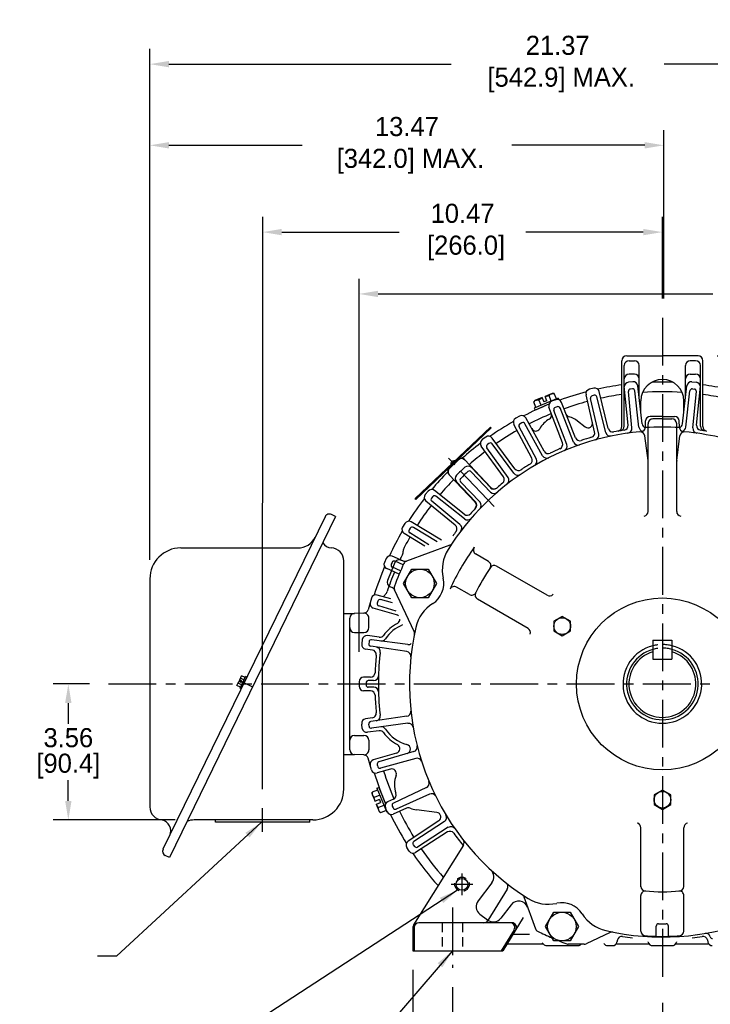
# Model space of a CAD drawing. Header units: inches. Extents: x 909.4 to 974.7, y 897.8 to 937.9.
# Tile 6 of 7: x 943.2 to 961.3, y 912.1 to 937.9. Entities that reach past the tile are written whole.
import ezdxf

# ---------------------------------------------------------------- set-up
doc = ezdxf.new("R2010")
doc.units = ezdxf.units.IN
doc.header["$MEASUREMENT"] = 0
doc.linetypes.add('CENTER', pattern=[2, 1.25, -0.25, 0.25, -0.25])
doc.linetypes.add('HIDDEN', pattern=[0.375, 0.25, -0.125])
for name, color, linetype in [('Centerline', 40, 'CENTER'), ('Dimensions', 140, 'Continuous'), ('Hidden', 102, 'HIDDEN')]:
    doc.layers.add(name, color=color, linetype=linetype)
doc.dimstyles.new('ADIM1', dxfattribs={"dimtxt": 0.08, "dimasz": 0.12, "dimexe": 0.06, "dimexo": 0.06, "dimgap": 0.06, "dimtad": 0, "dimtih": 1, "dimtoh": 1, "dimzin": 0, "dimdsep": 46, "dimtxsty": 'Standard', "dimsah": 1, "dimcen": 0.09, "dimadec": 0, "dimazin": 0, "dimtfac": 0.75, "dimtdec": 0, "dimtofl": 0, "dimtmove": 0, "dimatfit": 3, "dimfxl": 0, "dimtolj": 1, "dimtzin": 0, "dimarcsym": 0})
doc.dimstyles.get("Standard").update_dxf_attribs({"dimtxt": 0.5, "dimasz": 0.5, "dimexe": 0.4, "dimexo": 0.5, "dimgap": 0.12, "dimtad": 0, "dimtih": 1, "dimtoh": 1, "dimzin": 0, "dimdsep": 46, "dimtxsty": 'Standard', "dimcen": 0, "dimadec": 0, "dimazin": 0, "dimtfac": 1, "dimtofl": 0, "dimtmove": 0, "dimatfit": 3, "dimfxl": 0, "dimtolj": 1, "dimtzin": 0, "dimarcsym": 0})
doc.dimstyles.new('STANDARD_-_A-B', dxfattribs={"dimtxt": 0.125, "dimasz": 0.125, "dimexe": 0.0625, "dimexo": 0.0625, "dimgap": 0.045, "dimtad": 0, "dimtih": 1, "dimtoh": 1, "dimdec": 4, "dimzin": 4, "dimdsep": 46, "dimtxsty": 'Standard', "dimcen": 0, "dimclrd": 256, "dimclre": 256, "dimclrt": 256, "dimaunit": 1, "dimadec": 0, "dimazin": 0, "dimtm": 1e-09, "dimtfac": 1, "dimtdec": 4, "dimtofl": 0, "dimtmove": 0, "dimatfit": 3, "dimfxl": 0, "dimtolj": 1, "dimtzin": 4, "dimarcsym": 0})

# ---------------------------------------------------------------- blocks, each defined once
blk = doc.blocks.new('*D0')
at = {"layer": 'Defpoints', "color": 0}
for p in [(946.618, 934.59), (960.084, 930.077), (946.618, 923.241)]:
    blk.add_point(p, dxfattribs=at)
at = {"layer": 'Dimensions', "color": 0, "lineweight": -2}
for p, q in [((946.618, 923.741), (946.618, 934.99)), ((960.084, 930.577), (960.084, 934.99)), ((947.118, 934.59), (950.606, 934.59)), ((959.584, 934.59), (956.096, 934.59))]:
    blk.add_line(p, q, dxfattribs=at)
at = {"layer": 'Dimensions', "color": 0}
for points in [[(947.118, 934.674), (947.118, 934.507), (946.618, 934.59)], [(959.584, 934.673), (959.584, 934.507), (960.084, 934.59)]]:
    blk.add_solid(points, dxfattribs=at)
at = {"layer": 'Dimensions', "color": 0, "insert": (953.351, 934.59), "char_height": 0.5, "attachment_point": 5}
blk.add_mtext('\\A1;13.47\\P [342.0] MAX.', dxfattribs=at)
blk = doc.blocks.new('*D1')
at = {"layer": 'Defpoints', "color": 0}
for p in [(949.573, 932.318), (960.044, 930.077), (949.572, 917.241)]:
    blk.add_point(p, dxfattribs=at)
at = {"layer": 'Dimensions', "color": 0, "lineweight": -2}
for p, q in [((949.572, 917.741), (949.573, 932.718)), ((960.044, 930.577), (960.044, 932.718)), ((950.073, 932.318), (953.146, 932.318)), ((959.544, 932.318), (956.47, 932.318))]:
    blk.add_line(p, q, dxfattribs=at)
at = {"layer": 'Dimensions', "color": 0}
for points in [[(950.073, 932.402), (950.073, 932.235), (949.573, 932.318)], [(959.544, 932.401), (959.544, 932.235), (960.044, 932.318)]]:
    blk.add_solid(points, dxfattribs=at)
at = {"layer": 'Dimensions', "color": 0, "insert": (954.808, 932.318), "char_height": 0.5, "attachment_point": 5}
blk.add_mtext('\\A1;10.47\\P [266.0]', dxfattribs=at)
blk = doc.blocks.new('*D2')
at = {"layer": 'Defpoints', "color": 0}
for p in [(952.097, 930.699), (952.097, 920.832), (967.991, 920.548)]:
    blk.add_point(p, dxfattribs=at)
at = {"layer": 'Dimensions', "color": 0, "lineweight": -2}
for p, q in [((952.097, 921.332), (952.097, 931.099)), ((967.991, 921.048), (967.991, 931.099)), ((952.597, 930.699), (961.367, 930.699)), ((967.491, 930.699), (964.691, 930.699))]:
    blk.add_line(p, q, dxfattribs=at)
at = {"layer": 'Dimensions', "color": 0}
for points in [[(952.597, 930.783), (952.597, 930.616), (952.097, 930.699)], [(967.491, 930.782), (967.491, 930.616), (967.991, 930.699)]]:
    blk.add_solid(points, dxfattribs=at)
at = {"layer": 'Dimensions', "color": 0, "insert": (963.029, 930.699), "char_height": 0.5, "attachment_point": 5}
blk.add_mtext('\\A1;%%C15.89\\P [403.7]', dxfattribs=at)
blk = doc.blocks.new('*D3')
at = {"layer": 'Defpoints', "color": 0}
for p in [(960.979, 929.077), (973.613, 929.076), (966.58, 913.506)]:
    blk.add_point(p, dxfattribs=at)
at = {"layer": 'Dimensions', "color": 0, "lineweight": -2}
for p, q in [((961.479, 929.077), (974.013, 929.076)), ((973.613, 928.576), (973.613, 924.698)), ((973.613, 914.006), (973.613, 923.125)), ((967.08, 913.506), (974.013, 913.506))]:
    blk.add_line(p, q, dxfattribs=at)
at = {"layer": 'Dimensions', "color": 0}
for points in [[(973.53, 928.576), (973.696, 928.576), (973.613, 929.076)], [(973.53, 914.006), (973.696, 914.006), (973.613, 913.506)]]:
    blk.add_solid(points, dxfattribs=at)
at = {"layer": 'Dimensions', "color": 0, "insert": (973.613, 923.912), "char_height": 0.5, "attachment_point": 5}
blk.add_mtext('\\A1;15.57\\P [395.5]', dxfattribs=at)
blk = doc.blocks.new('*D5')
at = {"layer": 'Defpoints', "color": 0}
for p in [(954.544, 913.057), (965.544, 913.057), (965.544, 908.178)]:
    blk.add_point(p, dxfattribs=at)
at = {"layer": 'Dimensions', "color": 0, "lineweight": -2}
for p, q in [((954.544, 912.557), (954.544, 907.778)), ((965.544, 912.557), (965.544, 907.778)), ((955.044, 908.178), (958.59, 908.178)), ((965.044, 908.178), (961.497, 908.178))]:
    blk.add_line(p, q, dxfattribs=at)
at = {"layer": 'Dimensions', "color": 0}
for points in [[(955.044, 908.261), (955.044, 908.095), (954.544, 908.178)], [(965.044, 908.261), (965.044, 908.095), (965.544, 908.178)]]:
    blk.add_solid(points, dxfattribs=at)
at = {"layer": 'Dimensions', "color": 0, "char_height": 0.5, "attachment_point": 5}
for s, insert in [('\\A1;11.00', (960.044, 908.548)), ('\\A1;[279.4]', (960.044, 907.808))]:
    blk.add_mtext(s, dxfattribs=dict(at, insert=insert))
blk = doc.blocks.new('*D6')
at = {"layer": 'Defpoints', "color": 0}
for p in [(953.507, 913.506), (966.58, 913.506), (953.507, 906.209)]:
    blk.add_point(p, dxfattribs=at)
at = {"layer": 'Dimensions', "color": 0, "lineweight": -2}
for p, q in [((953.507, 913.006), (953.507, 905.809)), ((966.58, 913.006), (966.58, 905.809)), ((954.007, 906.209), (958.674, 906.209)), ((966.08, 906.209), (961.414, 906.209))]:
    blk.add_line(p, q, dxfattribs=at)
at = {"layer": 'Dimensions', "color": 0}
for points in [[(954.007, 906.292), (954.007, 906.126), (953.507, 906.209)], [(966.08, 906.292), (966.08, 906.125), (966.58, 906.209)]]:
    blk.add_solid(points, dxfattribs=at)
at = {"layer": 'Dimensions', "color": 0, "char_height": 0.5, "attachment_point": 5}
for s, insert in [('\\A1;13.07', (960.044, 906.579)), ('\\A1;[332.1]', (960.044, 905.839))]:
    blk.add_mtext(s, dxfattribs=dict(at, insert=insert))
blk = doc.blocks.new('*D7')
at = {"layer": 'Defpoints', "color": 0}
for p in [(954.544, 913.057), (960.044, 912.641), (954.544, 910.32)]:
    blk.add_point(p, dxfattribs=at)
at = {"layer": 'Dimensions', "color": 0, "lineweight": -2}
for p, q in [((954.544, 912.557), (954.544, 909.92)), ((960.044, 912.141), (960.044, 909.919)), ((955.044, 910.32), (955.924, 910.32)), ((959.544, 910.32), (958.664, 910.32))]:
    blk.add_line(p, q, dxfattribs=at)
at = {"layer": 'Dimensions', "color": 0}
for points in [[(955.044, 910.403), (955.044, 910.236), (954.544, 910.32)], [(959.544, 910.403), (959.544, 910.236), (960.044, 910.319)]]:
    blk.add_solid(points, dxfattribs=at)
at = {"layer": 'Dimensions', "color": 0, "char_height": 0.5, "attachment_point": 5}
for s, insert in [('\\A1;5.50', (957.294, 910.69)), ('\\A1;[139.7]', (957.294, 909.95))]:
    blk.add_mtext(s, dxfattribs=dict(at, insert=insert))
blk = doc.blocks.new('*D10')
at = {"layer": 'Defpoints', "color": 0}
for p in [(967.991, 936.715), (946.618, 923.241), (967.991, 920.548)]:
    blk.add_point(p, dxfattribs=at)
at = {"layer": 'Dimensions', "color": 0, "lineweight": -2}
for p, q in [((946.618, 923.741), (946.618, 937.115)), ((967.991, 921.048), (967.991, 937.115)), ((947.118, 936.715), (954.514, 936.715)), ((967.491, 936.715), (960.087, 936.715))]:
    blk.add_line(p, q, dxfattribs=at)
at = {"layer": 'Dimensions', "color": 0}
for points in [[(947.118, 936.798), (947.118, 936.631), (946.618, 936.715)], [(967.491, 936.798), (967.491, 936.631), (967.991, 936.715)]]:
    blk.add_solid(points, dxfattribs=at)
at = {"layer": 'Dimensions', "color": 0, "insert": (957.301, 936.715), "char_height": 0.5, "attachment_point": 5}
blk.add_mtext('\\A1;21.37\\P [542.9] MAX.', dxfattribs=at)
blk = doc.blocks.new('*D12')
at = {"layer": 'Defpoints', "color": 0}
for p in [(945.536, 920.491), (944.481, 916.931), (947.78, 916.931)]:
    blk.add_point(p, dxfattribs=at)
at = {"layer": 'Dimensions', "color": 0, "lineweight": -2}
for p, q in [((945.036, 920.491), (944.081, 920.491)), ((944.481, 919.991), (944.481, 919.451)), ((944.481, 917.431), (944.481, 917.971)), ((947.28, 916.931), (944.081, 916.931))]:
    blk.add_line(p, q, dxfattribs=at)
at = {"layer": 'Dimensions', "color": 0}
for points in [[(944.397, 919.991), (944.564, 919.991), (944.481, 920.491)], [(944.397, 917.431), (944.564, 917.431), (944.481, 916.931)]]:
    blk.add_solid(points, dxfattribs=at)
at = {"layer": 'Dimensions', "color": 0, "char_height": 0.5, "attachment_point": 5}
for s, insert in [('\\A1;3.56', (944.481, 919.081)), ('\\A1;[90.4]', (944.481, 918.341))]:
    blk.add_mtext(s, dxfattribs=dict(at, insert=insert))

msp = doc.modelspace()

# ---------------------------------------------------------------- linework, layer by layer
for p, q in [((958.984, 927.226), (958.984, 928.952)), ((959.109, 929.077), (960.044, 929.077)), ((959.171, 928.952), (959.312, 928.952)), ((960.979, 929.077), (960.044, 929.077)), ((960.916, 928.952), (960.776, 928.952)), ((961.104, 927.226), (961.104, 928.952)), ((959.046, 927.237), (959.046, 928.827)), ((959.312, 928.599), (959.171, 928.599)), ((959.437, 927.981), (959.437, 928.827)), ((960.651, 927.981), (960.651, 928.827)), ((960.776, 928.599), (960.916, 928.599)), ((961.041, 927.237), (961.041, 928.827)), ((959.27, 928.4), (959.154, 928.388)), ((960.818, 928.4), (960.934, 928.388)), ((957.16, 928.096), (956.971, 928.018)), ((957.1, 928.064), (957.115, 928.074)), ((957.115, 928.074), (957.131, 928.082)), ((957.131, 928.082), (957.148, 928.088)), ((957.148, 928.088), (957.166, 928.092)), ((957.207, 928.094), (957.16, 928.096)), ((957.166, 928.092), (957.186, 928.094)), ((957.186, 928.094), (957.207, 928.094)), ((957.266, 927.951), (957.207, 928.094)), ((958.244, 928.231), (958.133, 928.205)), ((958.628, 927.175), (958.389, 928.143)), ((959.146, 927.264), (959.047, 928.282)), ((959.246, 927.192), (959.153, 928.144)), ((959.258, 928.215), (959.206, 928.209)), ((959.431, 927.211), (959.324, 928.162)), ((959.513, 927.303), (959.402, 928.294)), ((960.574, 927.303), (960.686, 928.294)), ((960.657, 927.211), (960.764, 928.162)), ((960.829, 928.215), (960.881, 928.209)), ((960.841, 927.192), (960.935, 928.144)), ((960.941, 927.264), (961.041, 928.282)), ((956.706, 927.908), (956.673, 927.873)), ((956.673, 927.873), (956.687, 927.886)), ((956.733, 927.73), (956.673, 927.873)), ((957.312, 927.969), (956.687, 927.711)), ((956.687, 927.886), (956.7, 927.898)), ((956.7, 927.898), (956.715, 927.908)), ((956.894, 927.986), (956.706, 927.908)), ((956.715, 927.908), (956.731, 927.916)), ((956.731, 927.916), (956.748, 927.922)), ((956.748, 927.922), (956.766, 927.926)), ((956.766, 927.926), (956.786, 927.928)), ((956.786, 927.928), (956.807, 927.928)), ((956.807, 927.928), (956.831, 927.945)), ((956.866, 927.785), (956.807, 927.928)), ((956.831, 927.945), (956.857, 927.961)), ((956.857, 927.961), (956.895, 927.982)), ((956.894, 927.986), (956.895, 927.982)), ((956.895, 927.982), (956.94, 927.873)), ((957.018, 927.905), (956.94, 927.873)), ((956.973, 928.015), (956.971, 928.018)), ((956.973, 928.015), (957.006, 928.024)), ((957.018, 927.905), (956.973, 928.015)), ((957.006, 928.024), (957.039, 928.032)), ((957.039, 928.032), (957.074, 928.039)), ((957.074, 928.039), (957.087, 928.052)), ((957.133, 927.895), (957.074, 928.039)), ((957.087, 928.052), (957.1, 928.064)), ((957.249, 927.93), (957.142, 927.889)), ((957.312, 927.969), (957.327, 927.933)), ((957.768, 926.934), (957.404, 927.862)), ((958.27, 927.089), (958.044, 928.061)), ((958.378, 927.03), (958.162, 927.962)), ((958.257, 928.046), (958.206, 928.034)), ((958.559, 927.074), (958.329, 928.002)), ((959.481, 927.586), (959.481, 927.898)), ((960.606, 927.586), (960.606, 927.898)), ((956.687, 927.711), (956.708, 927.66)), ((957.07, 927.81), (956.708, 927.66)), ((957.424, 926.801), (957.073, 927.735)), ((957.539, 926.757), (957.202, 927.652)), ((957.286, 927.748), (957.237, 927.73)), ((957.712, 926.823), (957.363, 927.714)), ((956.302, 927.502), (956.202, 927.447)), ((956.362, 927.326), (956.316, 927.301)), ((956.906, 926.465), (956.443, 927.302)), ((956.946, 926.581), (956.464, 927.454)), ((957.821, 927.374), (958.021, 927.22)), ((959.599, 927.209), (959.603, 927.374)), ((959.669, 925.001), (959.669, 927.303)), ((960.044, 927.491), (959.723, 927.491)), ((960.044, 927.428), (959.794, 927.428)), ((960.044, 927.491), (960.364, 927.491)), ((960.044, 927.428), (960.294, 927.428)), ((960.419, 925.001), (960.419, 927.303)), ((960.489, 927.209), (960.484, 927.374)), ((955.539, 927.213), (953.566, 925.341)), ((955.56, 927.191), (953.587, 925.319)), ((955.56, 927.191), (955.539, 927.213)), ((956.623, 926.405), (956.153, 927.285)), ((956.742, 926.376), (956.292, 927.22)), ((955.419, 926.953), (955.326, 926.886)), ((955.501, 926.787), (955.459, 926.757)), ((956.178, 926.125), (955.586, 926.928)), ((959.668, 926.341), (959.584, 926.985)), ((960.42, 926.341), (960.503, 926.985)), ((955.88, 925.908), (955.299, 926.719)), ((956.002, 925.895), (955.446, 926.673)), ((956.153, 926.004), (955.585, 926.774)), ((954.702, 926.355), (954.467, 926.132)), ((955.549, 925.636), (954.861, 926.362)), ((955.543, 925.51), (955.033, 926.046)), ((955.54, 925.629), (955.039, 926.156)), ((955.14, 925.248), (954.451, 925.974)), ((955.148, 925.257), (954.648, 925.785)), ((955.267, 925.248), (954.758, 925.785)), ((953.904, 925.536), (953.832, 925.447)), ((954.851, 924.932), (954.072, 925.554)), ((953.587, 925.319), (953.566, 925.341)), ((954.619, 924.646), (953.849, 925.279)), ((954.026, 925.397), (953.994, 925.356)), ((954.741, 924.665), (954.002, 925.272)), ((954.858, 924.809), (954.11, 925.406)), ((951.206, 924.868), (946.961, 916.166)), ((951.483, 924.872), (947.129, 915.945)), ((951.483, 924.872), (951.373, 924.926)), ((954.256, 924.253), (953.462, 924.732)), ((953.298, 924.692), (953.238, 924.594)), ((953.438, 924.569), (953.41, 924.525)), ((954.145, 924.212), (953.52, 924.59)), ((953.817, 924.093), (953.277, 924.43)), ((953.927, 924.133), (953.43, 924.443)), ((947.427, 924.051), (950.495, 924.051)), ((954.474, 924.121), (953.338, 923.708)), ((951.697, 917.741), (951.697, 923.711)), ((952.807, 923.775), (952.761, 923.671)), ((953.265, 923.705), (952.965, 923.836)), ((953.256, 923.609), (953.04, 923.703)), ((953.193, 923.734), (953.251, 923.71)), ((955.49, 923.697), (955.152, 923.893)), ((953.148, 923.364), (952.821, 923.513)), ((953.037, 923.669), (952.842, 923.198)), ((952.962, 923.672), (952.94, 923.625)), ((953.184, 923.449), (952.97, 923.546)), ((953.259, 923.122), (953.476, 923.497)), ((953.476, 923.497), (953.909, 923.497)), ((953.909, 923.497), (954.125, 923.122)), ((957.024, 922.811), (955.698, 923.577)), ((946.618, 923.241), (946.618, 917.271)), ((952.906, 923.041), (952.964, 923.017)), ((953.538, 921.862), (953.027, 922.957)), ((953.476, 922.747), (953.259, 923.122)), ((954.125, 923.122), (953.909, 922.747)), ((954.99, 922.831), (954.652, 923.027)), ((952.42, 922.736), (952.333, 922.431)), ((952.926, 922.719), (952.568, 922.819)), ((952.588, 922.656), (952.573, 922.606)), ((952.97, 922.611), (952.662, 922.697)), ((953.909, 922.747), (953.476, 922.747)), ((956.524, 921.945), (955.198, 922.711)), ((953.081, 922.298), (952.47, 922.478)), ((953.07, 922.397), (952.614, 922.532)), ((951.697, 922.338), (951.974, 922.338)), ((951.852, 920.491), (951.852, 922.213)), ((952.221, 922.344), (951.974, 922.338)), ((952.352, 921.965), (952.352, 922.219)), ((957.42, 922.258), (957.201, 922.132)), ((957.638, 922.132), (957.42, 922.258)), ((957.201, 922.132), (957.201, 921.879)), ((957.638, 921.879), (957.638, 922.132)), ((951.977, 921.84), (952.227, 921.84)), ((952.182, 921.653), (952.166, 921.54)), ((952.627, 921.714), (952.317, 921.755)), ((953.376, 921.522), (952.426, 921.648)), ((957.201, 921.879), (957.42, 921.753)), ((957.42, 921.753), (957.638, 921.879)), ((959.794, 921.636), (960.294, 921.636)), ((959.794, 921.636), (959.794, 921.136)), ((960.294, 921.636), (960.294, 921.136)), ((952.447, 921.378), (952.267, 921.405)), ((952.359, 921.597), (952.352, 921.545)), ((953.35, 921.338), (952.402, 921.478)), ((959.794, 921.136), (960.294, 921.136)), ((948.97, 920.6), (949.022, 920.706)), ((949.027, 920.572), (948.97, 920.6)), ((948.979, 920.382), (949.126, 920.683)), ((949.083, 920.596), (948.991, 920.641)), ((949.01, 920.366), (949.157, 920.667)), ((949.115, 920.66), (949.022, 920.706)), ((949.157, 920.667), (949.126, 920.683)), ((952.397, 920.669), (952.216, 920.668)), ((948.897, 920.449), (948.949, 920.555)), ((948.99, 920.404), (948.897, 920.449)), ((949.021, 920.468), (948.928, 920.513)), ((949.005, 920.528), (948.949, 920.555)), ((949.01, 920.366), (948.979, 920.382)), ((949.005, 920.528), (949.027, 920.572)), ((951.852, 918.769), (951.852, 920.491)), ((952.097, 920.548), (952.097, 920.434)), ((952.28, 920.517), (952.28, 920.491)), ((952.28, 920.491), (952.28, 920.465)), ((952.48, 920.578), (952.339, 920.577)), ((952.48, 920.404), (952.339, 920.405)), ((952.397, 920.312), (952.216, 920.314)), ((952.447, 919.603), (952.267, 919.577)), ((953.35, 919.644), (952.402, 919.504)), ((952.182, 919.328), (952.166, 919.441)), ((952.359, 919.384), (952.352, 919.436)), ((953.376, 919.46), (952.426, 919.333)), ((951.977, 919.141), (952.227, 919.141)), ((952.627, 919.267), (952.317, 919.226)), ((952.352, 919.016), (952.352, 918.762)), ((951.697, 918.644), (951.974, 918.644)), ((952.224, 918.637), (951.974, 918.644)), ((952.42, 918.245), (952.333, 918.55)), ((953.081, 918.683), (952.47, 918.503)), ((953.532, 918.72), (952.614, 918.45)), ((953.583, 918.542), (952.662, 918.284)), ((952.573, 918.376), (952.588, 918.326)), ((952.924, 918.262), (952.568, 918.163)), ((952.565, 917.759), (952.616, 917.78)), ((952.565, 917.759), (952.824, 917.134)), ((952.616, 917.78), (952.792, 917.354)), ((953.865, 917.777), (952.997, 917.374)), ((952.441, 917.654), (952.439, 917.606)), ((952.439, 917.606), (952.517, 917.418)), ((952.584, 917.713), (952.441, 917.654)), ((952.441, 917.633), (952.441, 917.654)), ((952.443, 917.613), (952.441, 917.633)), ((952.446, 917.595), (952.443, 917.613)), ((952.453, 917.578), (952.446, 917.595)), ((952.461, 917.562), (952.453, 917.578)), ((952.471, 917.547), (952.461, 917.562)), ((952.483, 917.534), (952.471, 917.547)), ((952.496, 917.52), (952.483, 917.534)), ((952.639, 917.58), (952.496, 917.52)), ((952.502, 917.486), (952.496, 917.52)), ((953.942, 917.608), (953.069, 917.217)), ((960.044, 917.713), (959.825, 917.587)), ((959.825, 917.587), (959.825, 917.334)), ((960.262, 917.587), (960.044, 917.713)), ((960.262, 917.334), (960.262, 917.587)), ((952.51, 917.452), (952.502, 917.486)), ((952.52, 917.42), (952.51, 917.452)), ((952.52, 917.42), (952.517, 917.418)), ((952.629, 917.465), (952.52, 917.42)), ((952.549, 917.341), (952.552, 917.342)), ((952.549, 917.341), (952.627, 917.152)), ((952.552, 917.342), (952.661, 917.387)), ((952.573, 917.304), (952.552, 917.342)), ((952.589, 917.278), (952.573, 917.304)), ((952.606, 917.254), (952.589, 917.278)), ((952.75, 917.313), (952.606, 917.254)), ((952.606, 917.233), (952.606, 917.254)), ((952.629, 917.465), (952.661, 917.387)), ((952.836, 917.143), (952.789, 917.247)), ((953.001, 917.477), (952.847, 917.406)), ((952.968, 917.295), (952.99, 917.247)), ((959.825, 917.334), (960.044, 917.208)), ((960.044, 917.208), (960.262, 917.334)), ((952.608, 917.213), (952.606, 917.233)), ((952.612, 917.195), (952.608, 917.213)), ((952.618, 917.178), (952.612, 917.195)), ((952.627, 917.162), (952.618, 917.178)), ((952.637, 917.147), (952.627, 917.162)), ((952.627, 917.152), (952.662, 917.12)), ((952.648, 917.133), (952.637, 917.147)), ((952.662, 917.12), (952.648, 917.133)), ((952.805, 917.18), (952.662, 917.12)), ((952.824, 917.134), (952.838, 917.14)), ((953.342, 917.239), (952.994, 917.083)), ((954.136, 917.125), (953.605, 917.195)), ((950.887, 916.931), (947.78, 916.931)), ((948.334, 916.871), (948.334, 916.931)), ((950.81, 916.871), (948.334, 916.871)), ((950.81, 916.871), (950.81, 916.931)), ((954.186, 916.906), (953.382, 916.376)), ((954.334, 916.894), (953.535, 916.367)), ((954.435, 916.738), (953.629, 916.222)), ((959.481, 915.182), (959.481, 916.729)), ((960.606, 915.182), (960.606, 916.729)), ((954.416, 916.616), (953.575, 916.079)), ((953.518, 916.284), (953.547, 916.24)), ((954.83, 916.273), (953.525, 914.184)), ((947.129, 915.945), (947.019, 915.999)), ((953.41, 916.115), (953.348, 916.21)), ((955.578, 915.287), (955.217, 914.816)), ((955.982, 915.119), (955.47, 914.297)), ((959.481, 914.024), (959.481, 914.951)), ((960.606, 914.024), (960.606, 914.951)), ((956.081, 914.71), (955.812, 914.36)), ((956.413, 914.921), (956.718, 914.082)), ((955.263, 914.466), (955.462, 914.314)), ((956.98, 914.139), (957.196, 914.514)), ((957.196, 914.514), (957.629, 914.514)), ((957.629, 914.514), (957.846, 914.139)), ((956.102, 914.241), (953.664, 914.241)), ((955.474, 914.304), (955.47, 914.297)), ((956.401, 914.374), (955.86, 913.506)), ((959.884, 913.885), (959.884, 914.154)), ((959.944, 914.214), (960.144, 914.214)), ((960.204, 913.885), (960.204, 914.154)), ((953.507, 914.121), (953.507, 913.506)), ((953.544, 914.121), (953.544, 913.506)), ((956.161, 914.057), (955.817, 913.506)), ((956.131, 913.941), (956.559, 913.941)), ((957.196, 913.764), (956.98, 914.139)), ((957.846, 914.139), (957.629, 913.764)), ((958.673, 913.985), (958.044, 913.692)), ((955.976, 913.691), (956.915, 913.691)), ((957.014, 913.641), (957.823, 913.641)), ((957.629, 913.764), (957.196, 913.764)), ((957.994, 913.681), (957.578, 913.681)), ((957.916, 913.681), (957.896, 913.666)), ((958.613, 913.641), (958.736, 913.641)), ((958.833, 913.691), (959.691, 913.691)), ((958.864, 913.789), (958.853, 913.736)), ((959.789, 913.641), (960.299, 913.641)), ((960.396, 913.691), (961.254, 913.691)), ((961.223, 913.789), (961.234, 913.736)), ((953.507, 913.506), (955.86, 913.506))]:
    msp.add_line(p, q)
for centre, radius in [((953.692, 923.122), 0.375), ((960.044, 920.491), 2.25), ((957.42, 922.006), 0.219), ((960.044, 917.461), 0.219), ((954.794, 915.246), 0.156), ((957.413, 914.139), 0.375)]:
    msp.add_circle(centre, radius)
for centre, radius, start, end in [((959.109, 928.952), 0.125, 90, 180), ((959.171, 928.827), 0.125, 90, 180), ((959.312, 928.827), 0.125, 0, 90), ((960.776, 928.827), 0.125, 90, 180), ((960.916, 928.827), 0.125, 0, 90), ((960.979, 928.952), 0.125, 0, 90), ((959.171, 928.474), 0.125, 90, 180), ((959.312, 928.474), 0.125, 0, 90), ((960.776, 928.474), 0.125, 90, 180), ((960.916, 928.474), 0.125, 0, 90), ((959.166, 928.268), 0.12, 96, 180), ((959.282, 928.281), 0.12, 6.4116, 96), ((960.044, 927.898), 0.563, 90, 180), ((960.044, 920.491), 7.9, 87.9645, 92.0353), ((960.044, 927.898), 0.563, 360, 90), ((960.805, 928.281), 0.12, 84, 173.5884), ((960.921, 928.268), 0.12, 0, 84), ((960.044, 920.491), 7.9, 104.6125, 109.8874), ((958.161, 928.088), 0.12, 103.5, 193.0884), ((958.272, 928.115), 0.12, 13.9116, 103.5), ((960.044, 920.491), 7.9, 97.7109, 102.3873), ((959.106, 928.292), 0.06, 180, 185.5884), ((959.213, 928.15), 0.06, 96, 186), ((959.264, 928.155), 0.06, 6, 96), ((960.044, 920.491), 7.65, 86.1361, 93.8636), ((960.823, 928.155), 0.06, 84, 174), ((960.875, 928.15), 0.06, 354, 84), ((960.981, 928.292), 0.06, 354.4116, 0), ((960.044, 920.491), 7.9, 77.6125, 82.2889), ((957.185, 927.777), 0.12, 111, 200.5884), ((957.292, 927.818), 0.12, 21.4116, 111), ((960.044, 920.491), 7.65, 104.8362, 109.6636), ((958.22, 927.976), 0.06, 103.5, 193.5), ((958.271, 927.988), 0.06, 13.5, 103.5), ((960.044, 920.491), 7.65, 97.9645, 102.1636), ((960.044, 920.491), 7.65, 77.8362, 82.0352), ((960.044, 920.491), 7.9, 112.1125, 117.3874), ((960.044, 920.491), 7.65, 112.3362, 117.1636), ((957.022, 927.529), 0.12, 299.6196, 20.5884), ((957.259, 927.674), 0.06, 111, 201), ((957.307, 927.692), 0.06, 21, 111), ((957.635, 927.6), 0.12, 201.4116, 253.6358), ((960.044, 920.491), 7.9, 119.6125, 124.8874), ((956.259, 927.342), 0.12, 118.5, 208.0884), ((956.345, 927.249), 0.06, 118.5, 208.5), ((956.359, 927.396), 0.12, 28.9116, 118.5), ((956.391, 927.273), 0.06, 28.5, 118.5), ((957.413, 926.842), 0.67, 119.6196, 150.5492), ((957.413, 926.842), 0.67, 52.5, 73.6358), ((958.094, 927.315), 0.12, 232.5, 13.0884), ((959.632, 927.316), 0.12, 186.4116, 253.6405), ((959.723, 927.371), 0.12, 89.9999, 178.5), ((959.794, 927.303), 0.125, 89.9999, 180), ((960.294, 927.303), 0.125, 0, 90), ((960.364, 927.371), 0.12, 1.5, 90), ((960.455, 927.316), 0.12, 286.347, 353.5884), ((960.044, 920.491), 6.625, 95.1006, 147.9219), ((960.044, 920.491), 7.65, 119.8362, 124.6636), ((956.725, 927.231), 0.12, 208.9116, 330.5492), ((958.153, 927.062), 0.12, 286.0503, 13.0884), ((958.68, 927.104), 0.125, 193.9116, 281.4199), ((958.745, 927.204), 0.12, 193.9116, 280.9497), ((960.044, 920.491), 6.718, 98.5503, 100.9497), ((958.864, 927.226), 0.12, 279.9368, 0), ((958.926, 927.237), 0.12, 279.406, 0), ((959.027, 927.253), 0.12, 278.5503, 5.5884), ((959.122, 927.179), 0.125, 278.0801, 5.5884), ((959.555, 927.225), 0.125, 186.4116, 257.847), ((959.465, 926.97), 0.12, 7.3692, 95.1006), ((959.479, 927.212), 0.12, 274.803, 358.5), ((960.044, 920.491), 6.725, 86.2041, 93.7959), ((960.608, 927.212), 0.12, 181.5, 265.1969), ((960.622, 926.97), 0.12, 84.8993, 172.6307), ((960.532, 927.225), 0.125, 282.1442, 353.5884), ((960.044, 920.491), 6.625, 77.0776, 84.8993), ((960.966, 927.179), 0.125, 174.4116, 261.9199), ((961.06, 927.253), 0.12, 174.4116, 261.4497), ((961.161, 927.237), 0.12, 180, 260.594), ((960.044, 920.491), 6.718, 80.1717, 81.4497), ((961.224, 927.226), 0.12, 180, 260.0632), ((960.044, 920.491), 7.9, 127.1125, 131.612), ((955.397, 926.789), 0.12, 126, 215.5884), ((955.489, 926.856), 0.12, 36.4116, 126), ((955.537, 926.739), 0.06, 36, 126), ((957.312, 926.759), 0.12, 293.5503, 20.5884), ((957.829, 926.869), 0.125, 201.4116, 288.9199), ((957.88, 926.977), 0.12, 201.4116, 288.4497), ((960.044, 920.491), 6.718, 106.0503, 108.4497), ((958.256, 927.002), 0.125, 285.5801, 13.0884), ((960.044, 920.491), 7.65, 127.3362, 131.3875), ((955.494, 926.708), 0.06, 126, 216), ((957.051, 926.639), 0.12, 208.9116, 295.9497), ((960.044, 920.491), 6.718, 113.5503, 115.9497), ((957.422, 926.713), 0.125, 293.0801, 20.5884), ((954.584, 926.244), 0.0854, 76.0825, 190.9175), ((954.774, 926.28), 0.12, 43.502, 133.5), ((954.785, 926.268), 0.12, 43.502, 133.5), ((956.517, 926.349), 0.12, 301.0503, 28.0884), ((956.632, 926.317), 0.125, 300.5801, 28.0884), ((957.015, 926.525), 0.125, 208.9116, 296.4199), ((960.539, 926.326), 0.12, 172.6307, 180), ((960.044, 920.491), 7.9, 135.3883, 139.8874), ((954.539, 926.057), 0.12, 133.5, 223.502), ((954.55, 926.045), 0.12, 133.5, 223.502), ((960.044, 920.491), 7.676, 132.3626, 134.6376), ((960.044, 920.491), 7.54, 132.5043, 134.4959), ((954.952, 926.074), 0.12, 43.502, 132.3626), ((954.99, 926.005), 0.06, 43.502, 132.5043), ((956.275, 926.196), 0.12, 216.4116, 303.4497), ((960.044, 920.491), 6.718, 121.0503, 123.4497), ((960.044, 920.491), 7.65, 135.6126, 139.6636), ((954.735, 925.867), 0.12, 134.6376, 223.502), ((954.801, 925.826), 0.06, 134.4959, 223.502), ((955.782, 925.838), 0.12, 308.5503, 35.5884), ((955.901, 925.822), 0.125, 308.0801, 35.5884), ((956.253, 926.078), 0.125, 216.4116, 303.9199), ((953.997, 925.461), 0.12, 51.4116, 141), ((955.627, 925.711), 0.12, 223.502, 310.2304), ((955.63, 925.592), 0.12, 223.502, 310.8661), ((955.636, 925.719), 0.12, 223.502, 310.1296), ((960.044, 920.491), 6.718, 128.5503, 130.1296), ((959.549, 925.576), 0.12, 0, 7.3692), ((960.044, 920.491), 7.9, 142.1125, 147.3875), ((953.925, 925.372), 0.12, 141, 230.5884), ((954.04, 925.319), 0.06, 141, 231), ((954.073, 925.359), 0.06, 51, 141), ((955.053, 925.166), 0.12, 316.8702, 43.502), ((955.061, 925.174), 0.12, 316.7695, 43.502), ((955.18, 925.166), 0.12, 316.1337, 43.502), ((960.044, 920.491), 7.65, 142.3363, 147.1637), ((960.044, 920.491), 6.718, 136.8702, 138.4497), ((959.549, 925.002), 0.12, 277.4981, 0), ((960.539, 925.002), 0.12, 179.9999, 262.5018), ((951.318, 924.813), 0.125, 64, 154), ((953.4, 924.629), 0.12, 58.9116, 148.5), ((954.926, 925.026), 0.12, 231.4116, 318.4497), ((954.936, 924.907), 0.125, 231.4116, 318.9199), ((960.044, 920.491), 7.9, 149.6125, 154.8875), ((953.34, 924.532), 0.12, 148.5, 238.0884), ((953.461, 924.494), 0.06, 148.5, 238.5), ((953.489, 924.538), 0.06, 58.5, 148.5), ((960.044, 920.491), 6.718, 143.5503, 144.8285), ((954.543, 924.553), 0.12, 323.5503, 50.5884), ((954.662, 924.568), 0.125, 323.0801, 50.5884), ((950.495, 924.551), 0.5, 270, 334), ((960.044, 920.491), 7.65, 149.8363, 152.2012), ((947.427, 923.241), 0.81, 90, 180), ((951.388, 924.33), 0.28, 211.0485, 267.1625), ((951.357, 923.711), 0.34, 0, 87.1625), ((953.065, 923.964), 0.19, 333.5407, 1.0408), ((953.445, 923.971), 0.19, 152.1929, 181.0408), ((955.277, 923.478), 1, 147.9219, 192.6674), ((954.433, 924.234), 0.12, 289.9999, 326.2885), ((960.044, 920.491), 6.09, 144.0389, 155.9611), ((955.212, 923.997), 0.12, 144.0389, 240), ((952.917, 923.726), 0.12, 66.4116, 156), ((953.016, 923.648), 0.06, 66, 156), ((953.148, 923.623), 0.12, 67.4999, 157.5), ((960.044, 920.491), 7.605, 153.5407, 154.6533), ((953.297, 923.821), 0.12, 247.4999, 289.9999), ((953.382, 923.596), 0.12, 109.9999, 155.0049), ((955.43, 923.593), 0.12, 326.0809, 60), ((960.044, 920.491), 7.9, 157.1125, 162.8875), ((952.87, 923.622), 0.12, 156, 245.5884), ((952.995, 923.6), 0.06, 156, 246), ((960.044, 920.491), 7.47, 155.0049, 159.9947), ((960.044, 920.491), 5.44, 145.9038, 154.0959), ((955.638, 923.473), 0.12, 60, 145.9038), ((952.952, 923.152), 0.12, 157.5, 247.4999), ((960.044, 920.491), 7.605, 157.3467, 161.4598), ((953.692, 923.122), 0.625, 302.3325, 12.6674), ((952.919, 922.906), 0.12, 24.9999, 67.4999), ((953.137, 923.005), 0.12, 159.9947, 204.9999), ((954.592, 922.923), 0.12, 60, 155.9611), ((952.536, 922.703), 0.12, 74.4116, 164), ((952.645, 922.639), 0.06, 74, 164), ((952.917, 922.696), 0.19, 133.9592, 157.0164), ((952.653, 922.969), 0.19, 313.9592, 341.4593), ((955.05, 922.935), 0.12, 240, 333.9188), ((955.258, 922.815), 0.12, 154.0959, 240), ((957.087, 922.92), 0.125, 240, 318.328), ((952.218, 922.464), 0.12, 271.5, 344), ((952.504, 922.593), 0.12, 164, 253.5884), ((952.631, 922.589), 0.06, 164, 254), ((954.561, 921.749), 1, 122.3325, 167.078), ((951.977, 922.213), 0.125, 91.5, 180), ((952.227, 922.219), 0.125, 0, 91.5), ((953.047, 922.183), 0.12, 46.6739, 73.5884), ((953.047, 922.183), 0.12, 297.5916, 3.3258), ((951.977, 921.965), 0.125, 180, 270), ((952.227, 921.965), 0.125, 270, 0), ((953.583, 921.157), 1.038, 117.5916, 144.2734), ((953.583, 921.157), 0.945, 111.4111, 147.0026), ((960.044, 920.491), 6.625, 167.078, 237.9223), ((956.462, 921.837), 0.125, 341.6714, 60), ((952.301, 921.637), 0.12, 82.4116, 172), ((952.418, 921.589), 0.06, 82, 172), ((952.643, 921.833), 0.12, 262.4116, 324.2734), ((952.686, 921.74), 0.125, 262.4116, 327.0026), ((953.429, 921.811), 0.12, 348.7111, 24.9999), ((952.285, 921.523), 0.12, 172, 261.5884), ((952.411, 921.537), 0.06, 172, 262), ((952.429, 921.259), 0.12, 354.2347, 81.5884), ((952.528, 921.333), 0.125, 350.5344, 81.5884), ((953.392, 921.646), 0.125, 262.4116, 306.8355), ((960.044, 920.491), 1.031, 104.0362, 75.9638), ((960.044, 920.491), 0.938, 105.466, 74.534), ((960.044, 920.491), 7.533, 174.2347, 177.7653), ((960.044, 920.491), 7.44, 174.1124, 180), ((953.583, 921.157), 0.945, 170.5344, 174.1124), ((953.331, 921.214), 0.125, 353.8494, 81.5884), ((960.044, 920.491), 0.877, 106.5529, 73.4471), ((952.217, 920.548), 0.12, 90.4116, 180), ((952.397, 920.789), 0.12, 270.4116, 357.7653), ((952.482, 920.703), 0.125, 270.4116, 358.394), ((952.217, 920.434), 0.12, 180, 269.5884), ((952.34, 920.517), 0.06, 90, 180), ((952.34, 920.465), 0.06, 180, 270), ((952.482, 920.279), 0.125, 1.606, 89.5884), ((960.044, 920.491), 7.44, 180, 185.8876), ((952.397, 920.192), 0.12, 2.2347, 89.5884), ((960.044, 920.491), 7.533, 182.2347, 185.7653), ((952.285, 919.458), 0.12, 98.4116, 188), ((952.429, 919.722), 0.12, 278.4116, 5.7653), ((952.528, 919.648), 0.125, 278.4116, 9.4656), ((953.583, 919.824), 0.945, 185.8876, 189.4656), ((953.331, 919.767), 0.125, 278.4116, 6.1506), ((952.301, 919.345), 0.12, 188, 277.5884), ((952.411, 919.444), 0.06, 98, 188), ((952.418, 919.393), 0.06, 188, 278), ((952.686, 919.242), 0.125, 32.9974, 97.5884), ((953.583, 919.824), 0.945, 212.9974, 255.702), ((953.392, 919.336), 0.125, 9.8494, 97.5884), ((951.977, 919.016), 0.125, 90, 180), ((952.227, 919.016), 0.125, 0, 90), ((952.643, 919.148), 0.12, 35.7266, 97.5884), ((953.583, 919.824), 1.038, 215.7266, 242.4084), ((953.047, 918.798), 0.12, 286.4116, 62.4084), ((953.319, 918.788), 0.125, 286.4116, 75.702), ((953.497, 918.84), 0.125, 286.4116, 13.9199), ((951.977, 918.769), 0.125, 180, 268.5), ((952.218, 918.517), 0.12, 16, 88.5), ((952.227, 918.762), 0.125, 268.5, 0), ((953.617, 918.421), 0.125, 18.0801, 105.5884), ((952.504, 918.388), 0.12, 106.4116, 196), ((952.631, 918.392), 0.06, 106, 196), ((952.645, 918.342), 0.06, 196, 286), ((952.536, 918.278), 0.12, 196, 285.5884), ((960.044, 920.491), 7.9, 197.1126, 203.3875), ((960.044, 920.491), 7.65, 197.3364, 203.1638), ((952.956, 918.146), 0.12, 338.7203, 105.5884), ((953.692, 917.86), 0.67, 158.7203, 200.2608), ((953.812, 917.89), 0.125, 294.9116, 22.4199), ((950.887, 917.741), 0.81, 270, 0), ((952.951, 917.586), 0.12, 294.9116, 20.2608), ((953.993, 917.494), 0.125, 26.5801, 114.0884), ((946.959, 917.271), 0.341, 180, 266.8491), ((952.898, 917.297), 0.12, 114.9116, 204.5), ((953.023, 917.32), 0.06, 114.5, 204.5), ((953.044, 917.272), 0.06, 204.5, 294.5), ((953.391, 917.129), 0.12, 67.5996, 114.0884), ((952.945, 917.193), 0.12, 204.5, 294.0884), ((960.044, 920.491), 7.9, 205.6127, 211.8875), ((960.044, 920.491), 7.65, 205.8364, 211.6638), ((953.692, 917.86), 0.67, 247.5996, 262.5), ((954.12, 917.007), 0.12, 303.4116, 82.5), ((954.265, 916.998), 0.125, 303.4116, 30.9199), ((946.876, 916.649), 0.288, 334.7768, 77.2748), ((947.78, 916.431), 0.5, 90, 112.1248), ((954.503, 916.632), 0.125, 35.0801, 122.5884), ((959.356, 916.729), 0.125, 0, 77.1415), ((960.731, 916.729), 0.125, 102.8578, 180), ((954.48, 916.515), 0.12, 35.5503, 122.5884), ((960.044, 920.491), 6.718, 215.5503, 218.9497), ((960.044, 920.491), 6.625, 257.0779, 323.4876), ((953.448, 916.276), 0.12, 123.4116, 213), ((953.569, 916.317), 0.06, 123, 213), ((953.597, 916.273), 0.06, 213, 303), ((954.729, 916.336), 0.12, 328, 38.011), ((947.074, 916.111), 0.125, 154, 244), ((953.511, 916.18), 0.12, 213, 302.5884), ((960.044, 920.491), 7.9, 214.1127, 221.9353), ((960.044, 920.491), 7.65, 214.3364, 221.3954), ((955.38, 915.439), 0.25, 322.4999, 47.2841), ((955.88, 915.183), 0.12, 328.0884, 51.8877), ((959.601, 915.192), 0.12, 180, 264.4431), ((960.486, 915.192), 0.12, 275.5565, 0), ((956.3, 914.88), 0.12, 19.9999, 56.2885), ((959.601, 914.951), 0.12, 84.7212, 180), ((960.044, 919.741), 4.69, 264.4431, 275.5565), ((960.486, 914.951), 0.12, 0, 95.2784), ((955.415, 914.664), 0.25, 142.4999, 232.5), ((956.279, 914.558), 0.25, 19.9999, 142.4999), ((957.056, 915.724), 1, 237.9223, 282.6667), ((957.413, 914.139), 0.625, 32.3335, 102.6667), ((958.786, 915.008), 1, 212.3335, 257.0779), ((953.627, 914.121), 0.12, 148, 180), ((953.664, 914.121), 0.12, 90, 180), ((955.368, 914.361), 0.12, 270, 328.0884), ((955.614, 914.512), 0.25, 232.5, 322.4999), ((956.059, 914.121), 0.12, 328.0884, 90), ((956.102, 914.121), 0.12, 328.0884, 90), ((959.944, 914.154), 0.06, 90, 180), ((960.144, 914.154), 0.06, 0, 90), ((956.83, 914.126), 0.12, 198.7019, 243.2088), ((960.044, 920.491), 7.25, 243.2088, 246.4823), ((958.723, 913.876), 0.12, 78.7111, 114.9999), ((959.606, 914.024), 0.125, 180, 265.6231), ((960.044, 919.741), 5.858, 265.6231, 269.9999), ((960.044, 919.741), 5.858, 270, 274.3769), ((960.481, 914.024), 0.125, 274.3769, 0), ((961.183, 913.842), 0.12, 13.5384, 99.726), ((957.413, 914.139), 0.67, 218.8814, 223.4617), ((957.014, 913.761), 0.12, 223.4617, 270), ((960.044, 920.491), 7.25, 248.0971, 249.7658), ((957.578, 913.801), 0.12, 249.7658, 270), ((957.823, 913.761), 0.12, 270, 307.5), ((957.994, 913.801), 0.12, 270, 294.9999), ((958.613, 913.761), 0.12, 213.7546, 270), ((958.736, 913.761), 0.12, 270, 348.0885), ((958.982, 913.764), 0.12, 81.0284, 168.0885), ((960.044, 920.491), 6.69, 261.0284, 263.3044), ((959.557, 913.698), 0.12, 15.1161, 20.7683), ((959.789, 913.761), 0.12, 195.1161, 270), ((960.299, 913.761), 0.12, 270, 344.8839), ((960.53, 913.698), 0.12, 159.2319, 164.8839), ((960.044, 920.491), 6.69, 276.6953, 278.9716), ((961.106, 913.764), 0.12, 11.9115, 98.9716), ((961.352, 913.761), 0.12, 191.9115, 270), ((961.358, 913.884), 0.06, 193.5384, 270)]:
    msp.add_arc(centre, radius, start, end)
at = {"layer": 'Centerline'}
for p, q in [((960.044, 930.077), (960.044, 912.641)), ((955.635, 925.137), (954.439, 926.397)), ((945.536, 920.491), (968.988, 920.491)), ((949.317, 920.403), (948.958, 920.578)), ((949.572, 916.621), (949.572, 917.241)), ((954.794, 915.527), (954.794, 914.964)), ((954.512, 915.246), (955.075, 915.246)), ((954.544, 914.639), (954.544, 913.057))]:
    msp.add_line(p, q, dxfattribs=at)
at = {"layer": 'Hidden'}
for p, q in [((954.278, 914.241), (954.278, 913.506)), ((954.809, 914.241), (954.809, 913.506))]:
    msp.add_line(p, q, dxfattribs=at)
msp.add_circle((954.794, 915.246), 0.188, dxfattribs=at)
for radius, start, end in [(1.031, 75.9638, 104.0362), (0.938, 74.534, 105.466)]:
    msp.add_arc((960.044, 920.491), radius, start, end, dxfattribs=at)

# ---------------------------------------------------------------- dimensions: what is measured, and where the dimension line sits
at = {"layer": 'Dimensions'}
dim = msp.add_linear_dim(base=(967.991, 936.715), p1=(946.618, 923.241), p2=(967.991, 920.548), text='<> MAX.', dimstyle='Standard', override={"dimpost": '\\X'}, dxfattribs=at)
dim.commit()
dim.dimension.update_dxf_attribs({"geometry": '*D10', "text_midpoint": (957.301, 936.715), "dimtype": 160})
for base, p1, p2, text, picture, middle in [((946.618, 934.59), (960.084, 930.077), (946.618, 923.241), '<> MAX.', '*D0', (953.351, 934.59)), ((952.097, 930.699), (967.991, 920.548), (952.097, 920.832), '%%C<>', '*D2', (963.029, 930.699))]:
    dim = msp.add_linear_dim(base=base, p1=p1, p2=p2, angle=179.9987, text=text, dimstyle='Standard', override={"dimpost": '\\X'}, dxfattribs=at)
    dim.commit()
    dim.dimension.update_dxf_attribs({"geometry": picture, "text_midpoint": middle, "dimtype": 160})
for base, p1, p2, angle, picture, middle in [((949.573, 932.318), (960.044, 930.077), (949.572, 917.241), 179.9987, '*D1', (954.808, 932.318)), ((973.613, 929.076), (966.58, 913.506), (960.979, 929.077), 89.9994, '*D3', (973.613, 923.912))]:
    dim = msp.add_linear_dim(base=base, p1=p1, p2=p2, angle=angle, dimstyle='Standard', override={"dimpost": '\\X'}, dxfattribs=at)
    dim.commit()
    dim.dimension.update_dxf_attribs({"geometry": picture, "text_midpoint": middle, "dimtype": 160})
for base, p1, p2, angle, picture, middle in [((944.481, 916.931), (945.536, 920.491), (947.78, 916.931), 89.9994, '*D12', (944.481, 918.711)), ((953.507, 906.209), (966.58, 913.506), (953.507, 913.506), 179.9987, '*D6', (960.044, 906.209)), ((954.544, 910.32), (960.044, 912.641), (954.544, 913.057), 179.9987, '*D7', (957.294, 910.32))]:
    dim = msp.add_linear_dim(base=base, p1=p1, p2=p2, angle=angle, dimstyle='Standard', override={"dimpost": '\\X'}, dxfattribs=at)
    dim.commit()
    dim.dimension.update_dxf_attribs({"geometry": picture, "text_midpoint": middle})
dim = msp.add_linear_dim(base=(965.544, 908.178), p1=(954.544, 913.057), p2=(965.544, 913.057), dimstyle='Standard', override={"dimpost": '\\X'}, dxfattribs=at)
dim.commit()
dim.dimension.update_dxf_attribs({"geometry": '*D5', "text_midpoint": (960.044, 908.178)})

# ---------------------------------------------------------------- leaders
at = {"layer": 'Dimensions', "annotation_type": 0, "has_hookline": 1, "hookline_direction": 0, "text_width": 4.149}
msp.add_leader([(935.461, 921.636), (939.191, 926.39), (939.691, 926.39)], dimstyle='STANDARD_-_A-B', override={"dimscale": 4}, dxfattribs=at)
at = {"layer": 'Dimensions'}
for points, override in [([(949.541, 916.871), (945.747, 913.368), (945.247, 913.368)], {"dimasz": 0.5, "dimexo": 0.15, "dimtol": 1, "dimtp": 9, "dimtm": 2, "dimtdec": 0}), ([(954.68, 915.097), (946.084, 909.505), (945.584, 909.505)], {"dimtxt": 0.12, "dimasz": 0.5, "dimexe": 0.0625, "dimexo": 0.12, "dimgap": 0.0625, "dimtol": 1, "dimtp": 13, "dimtm": 2, "dimtdec": 1}), ([(954.544, 913.506), (948.522, 906.506), (948.022, 906.506)], {"dimasz": 0.5, "dimexe": 0.0625, "dimexo": 0.12, "dimgap": 0.0625, "dimtol": 1, "dimtp": 8, "dimtm": 1, "dimtdec": 0})]:
    msp.add_leader(points, dimstyle='ADIM1', override=override, dxfattribs=at)

doc.saveas('drawing.dxf')
